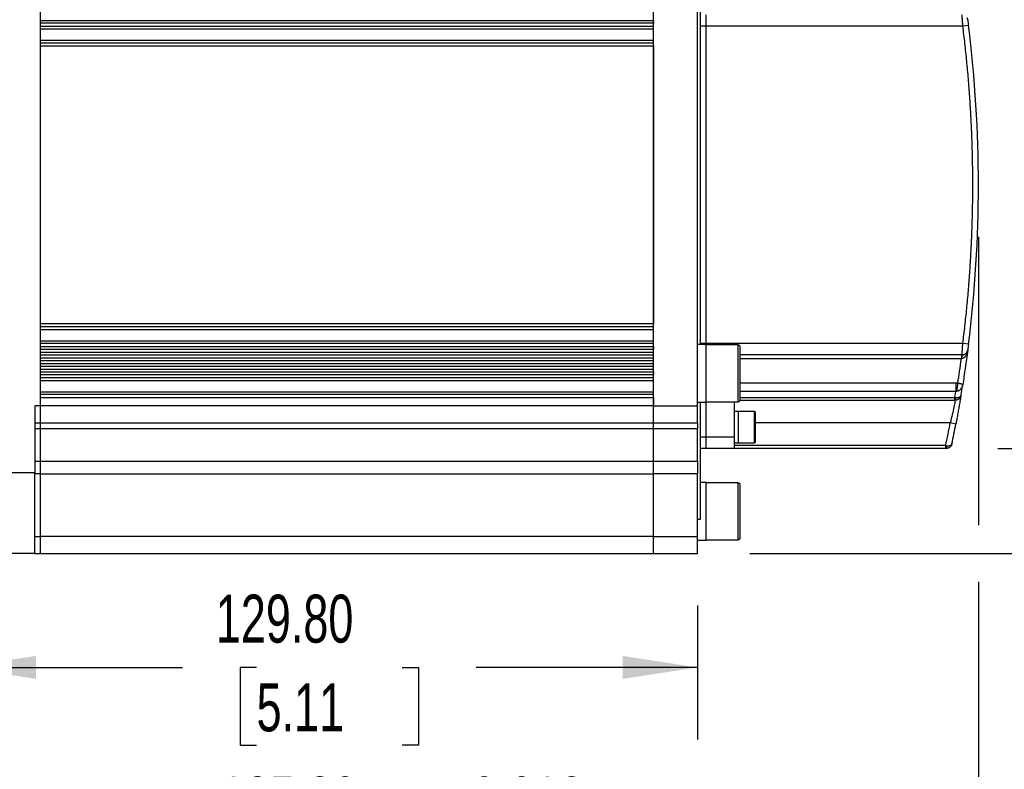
# Model space of a CAD drawing. Header units: millimetres. Extents: x 0 to 1118, y 0 to 864.
# Tile 23 of 33: x 777 to 951, y 151 to 283. Entities that reach past the tile are written whole.
import ezdxf

# ---------------------------------------------------------------- set-up
doc = ezdxf.new("R2010")
doc.units = ezdxf.units.MM
doc.header["$LTSCALE"] = 4
doc.layers.add('DIMENSIONS', color=140, linetype='Continuous', lineweight=25)
doc.styles.add('SLDTEXTSTYLE0', font='TXT', dxfattribs={"width": 0.7})
doc.dimstyles.new('SLDDIMSTYLE0', dxfattribs={"dimtxt": 8.632031, "dimasz": 13.208, "dimexe": 0, "dimexo": 0.0625, "dimgap": 2.158008, "dimtad": 0, "dimtih": 1, "dimtoh": 1, "dimrnd": 1e-09, "dimzin": 4, "dimdsep": 46, "dimtxsty": 'SLDTEXTSTYLE0', "dimsah": 1, "dimcen": 0.09, "dimadec": 0, "dimazin": 1, "dimtfac": 1, "dimtmove": 0, "dimatfit": 0, "dimfxl": 0, "dimfrac": 2, "dimtolj": 1, "dimtzin": 12, "dimarcsym": 0})
doc.dimstyles.new('SLDDIMSTYLE10', dxfattribs={"dimtxt": 8.632031, "dimasz": 13.208, "dimexe": 0, "dimexo": 0.0625, "dimgap": 2.158008, "dimtad": 0, "dimtih": 1, "dimtoh": 1, "dimrnd": 1e-09, "dimzin": 4, "dimdsep": 46, "dimtxsty": 'SLDTEXTSTYLE0', "dimsah": 1, "dimcen": 0.09, "dimadec": 0, "dimazin": 1, "dimtol": 1, "dimtp": 0.018, "dimtm": 0.018, "dimtfac": 1, "dimtdec": 3, "dimtofl": 0, "dimtmove": 0, "dimatfit": 3, "dimfxl": 0, "dimfrac": 2, "dimtolj": 1, "dimtzin": 0, "dimarcsym": 0})
doc.dimstyles.new('SLDDIMSTYLE11', dxfattribs={"dimtxt": 8.632031, "dimasz": 13.208, "dimexe": 0, "dimexo": 0.0625, "dimgap": 2.158008, "dimtad": 0, "dimtih": 1, "dimtoh": 1, "dimrnd": 1e-09, "dimzin": 12, "dimdsep": 46, "dimtxsty": 'SLDTEXTSTYLE0', "dimsah": 1, "dimcen": 0.09, "dimadec": 0, "dimazin": 3, "dimtfac": 1, "dimtofl": 0, "dimtmove": 0, "dimatfit": 3, "dimfxl": 0, "dimfrac": 2, "dimtolj": 1, "dimtzin": 12, "dimarcsym": 0})
doc.dimstyles.new('SLDDIMSTYLE4', dxfattribs={"dimtxt": 8.632031, "dimasz": 13.208, "dimexe": 0, "dimexo": 0.0625, "dimgap": 2.158008, "dimtad": 0, "dimtih": 1, "dimtoh": 1, "dimrnd": 1e-09, "dimzin": 4, "dimdsep": 46, "dimtxsty": 'SLDTEXTSTYLE0', "dimsah": 1, "dimcen": 0.09, "dimadec": 0, "dimazin": 1, "dimtfac": 1, "dimtofl": 0, "dimtmove": 0, "dimatfit": 3, "dimfxl": 0, "dimfrac": 2, "dimtolj": 1, "dimtzin": 12, "dimarcsym": 0})

# ---------------------------------------------------------------- blocks, each defined once
blk = doc.blocks.new('_D_10')
at = {"layer": 'DIMENSIONS'}
for p, q in [((946.03, 245.03), (946.03, 194.23)), ((760.73, 191.03), (760.73, 124.27)), ((946.03, 184.23), (946.03, 124.27)), ((760.73, 136.97), (806.44, 136.97)), ((823.11, 136.97), (820.21, 136.97)), ((820.21, 136.97), (820.21, 123.25)), ((883.65, 136.97), (886.54, 136.97)), ((886.54, 136.97), (886.54, 123.25)), ((946.03, 136.97), (900.32, 136.97)), ((820.21, 123.25), (823.11, 123.25)), ((886.54, 123.25), (883.65, 123.25))]:
    blk.add_line(p, q, dxfattribs=at)
for points in [[(760.73, 136.97), (773.94, 134.94), (773.94, 139)], [(946.03, 136.97), (932.82, 139), (932.82, 134.94)]]:
    blk.add_solid(points, dxfattribs=at)
at = {"layer": 'DIMENSIONS', "char_height": 8.467, "attachment_point": 1, "style": 'SLDTEXTSTYLE0'}
for s, insert in [('185.30', (812.34, 149.82)), ('±0.018', (852.35, 149.82)), ('7.30', (823.11, 134.17)), ('±0.00', (848.76, 134.17))]:
    blk.add_mtext(s, dxfattribs=dict(at, insert=insert))
blk = doc.blocks.new('_D_11')
at = {"layer": 'DIMENSIONS'}
for p, q in [((708.73, 276.93), (708.73, 357.27)), ((733.73, 276.93), (733.73, 357.27)), ((708.73, 344.57), (683.33, 344.57)), ((733.73, 344.57), (758.08, 344.57)), ((769.78, 344.57), (766.88, 344.57)), ((766.88, 344.57), (766.88, 330.85)), ((795.43, 344.57), (798.33, 344.57)), ((798.33, 344.57), (798.33, 330.85)), ((766.88, 330.85), (769.78, 330.85)), ((798.33, 330.85), (795.43, 330.85))]:
    blk.add_line(p, q, dxfattribs=at)
for points in [[(708.73, 344.57), (695.52, 346.6), (695.52, 342.54)], [(733.73, 344.57), (746.94, 342.54), (746.94, 346.6)]]:
    blk.add_solid(points, dxfattribs=at)
at = {"layer": 'DIMENSIONS', "char_height": 8.467, "attachment_point": 1, "style": 'SLDTEXTSTYLE0'}
for s, insert in [('25.00', (766.19, 357.42)), ('0.98', (769.78, 341.77))]:
    blk.add_mtext(s, dxfattribs=dict(at, insert=insert))
blk = doc.blocks.new('_D_12')
at = {"layer": 'DIMENSIONS'}
for p, q in [((890.53, 365.28), (1004.76, 365.28)), ((992.06, 365.28), (992.06, 292.91)), ((979.24, 277.26), (976.34, 277.26)), ((976.34, 277.26), (976.34, 263.54)), ((1004.89, 277.26), (1007.79, 277.26)), ((1007.79, 277.26), (1007.79, 263.54)), ((976.34, 263.54), (979.24, 263.54)), ((1007.79, 263.54), (1004.89, 263.54)), ((992.06, 189.23), (992.06, 261.61)), ((905.73, 189.23), (1004.76, 189.23))]:
    blk.add_line(p, q, dxfattribs=at)
for points in [[(992.06, 365.28), (990.03, 352.07), (994.1, 352.07)], [(992.06, 189.23), (994.1, 202.44), (990.03, 202.44)]]:
    blk.add_solid(points, dxfattribs=at)
at = {"layer": 'DIMENSIONS', "char_height": 8.467, "attachment_point": 1, "style": 'SLDTEXTSTYLE0'}
for s, insert in [('176.05', (972.06, 290.1)), ('6.93', (979.24, 274.45))]:
    blk.add_mtext(s, dxfattribs=dict(at, insert=insert))
blk = doc.blocks.new('_D_13')
at = {"layer": 'DIMENSIONS'}
for p, q in [((966.11, 207.73), (966.11, 233.13)), ((949.45, 207.73), (978.81, 207.73)), ((905.73, 189.23), (978.81, 189.23)), ((966.11, 169.11), (966.11, 189.23)), ((991.51, 169.11), (966.11, 169.11)), ((1007.07, 169.11), (1004.17, 169.11)), ((1004.17, 169.11), (1004.17, 155.39)), ((1032.72, 169.11), (1035.62, 169.11)), ((1035.62, 169.11), (1035.62, 155.39)), ((1004.17, 155.39), (1007.07, 155.39)), ((1035.62, 155.39), (1032.72, 155.39))]:
    blk.add_line(p, q, dxfattribs=at)
for points in [[(966.11, 207.73), (968.15, 220.94), (964.08, 220.94)], [(966.11, 189.23), (964.08, 176.02), (968.15, 176.02)]]:
    blk.add_solid(points, dxfattribs=at)
at = {"layer": 'DIMENSIONS', "char_height": 8.467, "attachment_point": 1, "style": 'SLDTEXTSTYLE0'}
for s, insert in [('18.50', (1003.48, 181.95)), ('0.73', (1007.07, 166.3))]:
    blk.add_mtext(s, dxfattribs=dict(at, insert=insert))
blk = doc.blocks.new('_D_15')
at = {"layer": 'DIMENSIONS'}
for p, q in [((760.73, 191.03), (760.73, 156.41)), ((766.73, 181.03), (766.73, 156.41)), ((702.07, 169.11), (699.17, 169.11)), ((699.17, 169.11), (699.17, 155.39)), ((727.72, 169.11), (730.62, 169.11)), ((730.62, 169.11), (730.62, 155.39)), ((760.73, 169.11), (739.41, 169.11)), ((766.73, 169.11), (792.13, 169.11)), ((699.17, 155.39), (702.07, 155.39)), ((730.62, 155.39), (727.72, 155.39))]:
    blk.add_line(p, q, dxfattribs=at)
for points in [[(760.73, 169.11), (747.52, 171.14), (747.52, 167.08)], [(766.73, 169.11), (779.94, 167.08), (779.94, 171.14)]]:
    blk.add_solid(points, dxfattribs=at)
at = {"layer": 'DIMENSIONS', "char_height": 8.467, "attachment_point": 1, "style": 'SLDTEXTSTYLE0'}
for s, insert in [('6.00', (702.07, 181.95)), ('0.24', (702.07, 166.3))]:
    blk.add_mtext(s, dxfattribs=dict(at, insert=insert))
blk = doc.blocks.new('_D_16')
at = {"layer": 'DIMENSIONS'}
for p, q in [((766.73, 181.03), (766.73, 156.41)), ((896.53, 180.03), (896.53, 156.41)), ((766.73, 169.11), (805.72, 169.11)), ((818.8, 169.11), (815.9, 169.11)), ((815.9, 169.11), (815.9, 155.39)), ((844.45, 169.11), (847.35, 169.11)), ((847.35, 169.11), (847.35, 155.39)), ((896.53, 169.11), (857.53, 169.11)), ((815.9, 155.39), (818.8, 155.39)), ((847.35, 155.39), (844.45, 155.39))]:
    blk.add_line(p, q, dxfattribs=at)
for points in [[(766.73, 169.11), (779.94, 167.08), (779.94, 171.14)], [(896.53, 169.11), (883.32, 171.14), (883.32, 167.08)]]:
    blk.add_solid(points, dxfattribs=at)
at = {"layer": 'DIMENSIONS', "char_height": 8.467, "attachment_point": 1, "style": 'SLDTEXTSTYLE0'}
for s, insert in [('129.80', (811.62, 181.95)), ('5.11', (818.8, 166.3))]:
    blk.add_mtext(s, dxfattribs=dict(at, insert=insert))

msp = doc.modelspace()

# ---------------------------------------------------------------- linework, layer by layer
for p, q in [((897.027, 226.082), (897.027, 306.722)), ((780.727, 215.232), (780.727, 293.232)), ((888.727, 215.232), (888.727, 293.232)), ((896.527, 215.232), (896.527, 293.232)), ((780.727, 283.232), (888.727, 283.232)), ((780.727, 282.732), (780.727, 283.232)), ((888.727, 283.232), (888.727, 282.732)), ((898.027, 282.232), (898.027, 284.232)), ((888.727, 282.732), (780.727, 282.732)), ((780.727, 282.232), (888.727, 282.232)), ((780.727, 281.732), (888.727, 281.732)), ((898.027, 282.232), (897.027, 282.232)), ((898.027, 226.232), (898.027, 282.232)), ((943.271, 282.232), (898.027, 282.232)), ((944.263, 282.357), (943.271, 282.232)), ((780.727, 279.732), (888.727, 279.732)), ((888.727, 279.232), (780.727, 279.232)), ((780.727, 229.732), (780.727, 278.732)), ((780.727, 278.732), (888.727, 278.732)), ((888.727, 278.732), (888.727, 229.732)), ((888.727, 229.732), (780.727, 229.732)), ((780.727, 229.232), (888.727, 229.232)), ((780.727, 228.732), (888.727, 228.732)), ((780.727, 226.732), (888.727, 226.732)), ((888.727, 226.232), (780.727, 226.232)), ((780.727, 225.732), (888.727, 225.732)), ((780.727, 225.232), (780.727, 225.732)), ((888.727, 225.732), (888.727, 225.232)), ((898.027, 226.082), (896.527, 226.082)), ((898.027, 226.232), (897.027, 226.232)), ((898.027, 226.082), (898.027, 226.232)), ((943.271, 226.232), (898.027, 226.232)), ((898.027, 215.882), (898.027, 226.082)), ((903.694, 225.982), (898.027, 225.982)), ((903.694, 220.982), (903.694, 225.982)), ((904.027, 216.315), (904.027, 225.648)), ((944.263, 226.107), (943.271, 226.232)), ((780.727, 225.232), (888.727, 225.232)), ((780.727, 224.732), (888.727, 224.732)), ((780.727, 224.232), (888.727, 224.232)), ((943.142, 224.232), (904.027, 224.232)), ((943.007, 224.232), (943.007, 223.551)), ((943.142, 224.232), (943.147, 224.305)), ((780.727, 223.732), (888.727, 223.732)), ((780.727, 223.232), (888.727, 223.232)), ((780.727, 222.732), (888.727, 222.732)), ((780.727, 222.232), (888.727, 222.232)), ((943.007, 223.551), (904.027, 223.551)), ((780.727, 221.732), (888.727, 221.732)), ((780.727, 221.232), (888.727, 221.232)), ((780.727, 220.732), (780.727, 221.232)), ((888.727, 220.732), (780.727, 220.732)), ((888.727, 221.232), (888.727, 220.732)), ((903.694, 215.982), (903.694, 220.982)), ((780.727, 220.232), (888.727, 220.232)), ((780.727, 219.732), (888.727, 219.732)), ((904.027, 219.29), (942.043, 219.29)), ((942.043, 219.29), (942.043, 217.787)), ((780.727, 217.732), (888.727, 217.732)), ((888.727, 217.232), (780.727, 217.232)), ((942.043, 217.787), (904.027, 217.787)), ((941.866, 216.732), (942.043, 217.787)), ((780.727, 215.232), (779.727, 215.232)), ((779.727, 215.232), (779.727, 203.426)), ((780.727, 216.732), (888.727, 216.732)), ((780.727, 215.232), (780.727, 216.732)), ((780.727, 212.232), (780.727, 215.232)), ((888.727, 215.232), (780.727, 215.232)), ((888.727, 216.732), (888.727, 215.232)), ((888.727, 215.232), (896.527, 215.232)), ((888.727, 212.232), (888.727, 215.232)), ((896.527, 215.882), (898.027, 215.882)), ((896.527, 212.232), (896.527, 215.232)), ((897.027, 195.232), (897.027, 215.882)), ((898.027, 215.982), (903.694, 215.982)), ((898.027, 209.732), (898.027, 215.882)), ((903.027, 209.732), (903.027, 215.982)), ((904.017, 216.232), (941.866, 216.232)), ((904.027, 216.732), (941.866, 216.732)), ((941.866, 216.232), (941.866, 216.732)), ((903.727, 214.232), (903.027, 214.232)), ((906.544, 214.232), (903.727, 214.232)), ((903.727, 208.732), (903.727, 214.232)), ((903.727, 211.482), (903.727, 214.232)), ((906.544, 211.482), (906.544, 214.232)), ((906.727, 208.915), (906.727, 214.048)), ((779.727, 212.232), (780.727, 212.232)), ((780.727, 211.217), (780.727, 212.232)), ((780.727, 212.232), (888.727, 212.232)), ((888.727, 212.232), (896.527, 212.232)), ((888.727, 211.217), (888.727, 212.232)), ((896.527, 212.232), (896.527, 211.217)), ((941.055, 212.232), (906.727, 212.232)), ((942.037, 212.044), (941.055, 212.232)), ((780.727, 211.217), (779.727, 211.217)), ((780.727, 205.501), (780.727, 211.217)), ((888.727, 211.217), (780.727, 211.217)), ((896.527, 211.217), (888.727, 211.217)), ((888.727, 205.501), (888.727, 211.217)), ((896.527, 205.501), (896.527, 211.217)), ((903.727, 208.732), (903.727, 211.482)), ((906.544, 208.732), (906.544, 211.482)), ((898.027, 209.732), (897.027, 209.732)), ((898.027, 207.732), (898.027, 209.732)), ((903.027, 209.732), (898.027, 209.732)), ((903.027, 207.732), (903.027, 209.732)), ((903.027, 208.732), (903.727, 208.732)), ((940.253, 208.232), (903.027, 208.232)), ((903.727, 208.732), (906.544, 208.732)), ((940.253, 207.732), (940.253, 208.232)), ((898.027, 207.732), (897.027, 207.732)), ((903.027, 207.732), (898.027, 207.732)), ((940.253, 207.732), (903.027, 207.732)), ((779.727, 205.501), (780.727, 205.501)), ((780.727, 203.251), (780.727, 205.501)), ((780.727, 205.501), (888.727, 205.501)), ((888.727, 205.501), (896.527, 205.501)), ((888.727, 203.251), (888.727, 205.501)), ((896.527, 205.501), (896.527, 203.251)), ((779.727, 203.426), (767.727, 203.426)), ((779.727, 189.232), (779.727, 203.426)), ((780.727, 203.251), (779.727, 203.251)), ((780.727, 192.232), (780.727, 203.251)), ((780.727, 203.251), (888.727, 203.251)), ((896.527, 203.251), (888.727, 203.251)), ((888.727, 192.232), (888.727, 203.251)), ((896.527, 192.232), (896.527, 203.251)), ((898.027, 201.741), (897.027, 201.741)), ((898.027, 191.541), (898.027, 201.741)), ((903.694, 201.641), (898.027, 201.641)), ((903.694, 196.641), (903.694, 201.641)), ((904.027, 191.974), (904.027, 201.308)), ((903.694, 191.641), (903.694, 196.641)), ((896.527, 195.232), (897.027, 195.232)), ((779.727, 192.232), (780.727, 192.232)), ((780.727, 189.232), (780.727, 192.232)), ((888.727, 192.232), (780.727, 192.232)), ((888.727, 192.232), (896.527, 192.232)), ((888.727, 189.232), (888.727, 192.232)), ((896.527, 189.232), (896.527, 192.232)), ((896.527, 191.541), (898.027, 191.541)), ((898.027, 191.641), (903.694, 191.641)), ((779.727, 189.232), (767.727, 189.232)), ((779.727, 189.232), (780.727, 189.232)), ((780.727, 189.232), (888.727, 189.232)), ((888.727, 189.232), (896.527, 189.232))]:
    msp.add_line(p, q)
for centre, radius, start, end in [((943.142, 283.232), 1, 7.43864, 28.28873), ((721.027, 254.232), 225, 352.81924, 7.18076), ((903.694, 225.648), 0.333, 360, 90), ((944.914, 223.653), 1.864, 161.90253, 182.95885), ((943.142, 225.232), 1, 270, 295.226), ((943.142, 225.232), 1, 331.70627, 352.56136), ((954.208, 216.636), 12.099, 167.41575, 174.44636), ((721.027, 254.232), 225, 350.49239, 350.99499), ((903.694, 216.315), 0.333, 270, 0), ((941.236, 216.602), 0.804, 332.58757, 8.27113), ((906.544, 214.048), 0.183, 0, 90), ((721.027, 254.232), 225, 348.28024, 349.19308), ((906.544, 208.915), 0.183, 270, 0), ((939.791, 208.1), 0.675, 326.97708, 9.45823), ((903.694, 201.308), 0.333, 0, 90), ((903.694, 191.974), 0.333, 270, 0)]:
    msp.add_arc(centre, radius, start, end)
at = {"color": 179, "linetype": 'Continuous', "lineweight": 18}
msp.add_arc((721.027, 254.232), 225, 352.81924, 7.18076, dxfattribs=at)
for points, knots in [([(943.271, 282.232), (943.268, 282.278), (943.262, 282.37), (943.254, 282.504), (943.246, 282.631), (943.238, 282.753), (943.231, 282.867), (943.224, 282.975), (943.218, 283.075), (943.212, 283.169), (943.206, 283.256), (943.201, 283.336), (943.196, 283.41), (943.191, 283.477), (943.187, 283.538), (943.184, 283.594), (943.177, 283.694), (943.169, 283.829), (943.159, 283.978), (943.152, 284.093), (943.146, 284.173), (943.143, 284.223), (943.142, 284.229), (943.142, 284.232)], [0, 0, 0, 0, 0.0444863, 0.0873784, 0.1286762, 0.1683797, 0.2064889, 0.2430037, 0.2779241, 0.3112501, 0.3429816, 0.3731187, 0.4016613, 0.4286094, 0.4539631, 0.4777224, 0.4998874, 0.5874726, 0.6733586, 0.7575497, 0.8400504, 0.9208654, 1, 1, 1, 1]), ([(944.134, 283.361), (944.134, 283.361), (944.148, 283.251), (944.184, 282.972), (944.199, 282.861), (944.23, 282.618), (944.246, 282.488), (944.263, 282.357)], [0, 0, 0, 0, 0.5, 0.5, 0.75, 0.75, 1, 1, 1, 1]), ([(945.027, 254.232), (945.026, 254.752), (945.024, 255.793), (945.007, 257.354), (944.98, 258.914), (944.942, 260.473), (944.894, 262.032), (944.834, 263.59), (944.764, 265.147), (944.682, 266.704), (944.59, 268.259), (944.487, 269.815), (944.373, 271.369), (944.248, 272.923), (944.113, 274.476), (943.966, 276.029), (943.809, 277.581), (943.641, 279.132), (943.463, 280.682), (943.335, 281.715), (943.271, 282.232)], [0, 0, 0, 0, 0.0556167, 0.1112118, 0.166788, 0.2223481, 0.2778946, 0.3334304, 0.3889581, 0.4444804, 0.5, 0.5555196, 0.6110419, 0.6665696, 0.7221054, 0.7776519, 0.833212, 0.8887882, 0.9443833, 1, 1, 1, 1]), ([(943.271, 226.232), (943.335, 226.748), (943.463, 227.781), (943.641, 229.332), (943.809, 230.883), (943.966, 232.435), (944.113, 233.987), (944.248, 235.54), (944.373, 237.094), (944.487, 238.649), (944.59, 240.204), (944.682, 241.76), (944.764, 243.317), (944.834, 244.874), (944.894, 246.432), (944.942, 247.991), (944.98, 249.55), (945.007, 251.11), (945.024, 252.671), (945.026, 253.711), (945.027, 254.232)], [0, 0, 0, 0, 0.0556167, 0.1112118, 0.166788, 0.2223481, 0.2778946, 0.3334304, 0.3889581, 0.4444804, 0.5, 0.5555196, 0.6110419, 0.6665696, 0.7221054, 0.7776519, 0.833212, 0.8887882, 0.9443833, 1, 1, 1, 1]), ([(943.147, 224.305), (943.148, 224.321), (943.15, 224.354), (943.163, 224.554), (943.183, 224.855), (943.21, 225.265), (943.241, 225.757), (943.26, 226.066), (943.271, 226.232)], [0, 0, 0, 0, 0.1340483, 0.2791121, 0.4285252, 0.6627002, 0.8185756, 1, 1, 1, 1]), ([(944.263, 226.107), (944.23, 225.843), (944.196, 225.583), (944.16, 225.305), (944.151, 225.23), (944.137, 225.129), (944.134, 225.102), (944.134, 225.102)], [0, 0, 0, 0, 0.5, 0.5, 0.75, 0.75, 1, 1, 1, 1]), ([(944.046, 224.733), (944.033, 224.666), (943.981, 224.422), (943.788, 224.054), (943.513, 223.743), (943.253, 223.592), (943.118, 223.568), (943.053, 223.557)], [0, 0, 0, 0, 0.1252445, 0.4577247, 0.7495915, 0.8794636, 1, 1, 1, 1]), ([(943.145, 224.271), (943.23, 224.27), (943.405, 224.27), (943.657, 224.368), (943.881, 224.534), (943.981, 224.693), (944.03, 224.772)], [0, 0, 0, 0, 0.241074, 0.4937547, 0.7498167, 1, 1, 1, 1]), ([(944.134, 225.102), (943.99, 224.002), (943.843, 222.938), (943.547, 220.896), (943.399, 219.929), (943.254, 219.015)], [0, 0, 0, 0, 0.5, 0.5, 1, 1, 1, 1]), ([(942.043, 219.29), (942.103, 219.289), (942.222, 219.287), (942.341, 219.277), (942.4, 219.272)], [0, 0, 0, 0, 0.5015317, 1, 1, 1, 1]), ([(943.254, 219.015), (943.247, 218.974), (943.233, 218.896), (943.205, 218.789), (943.176, 218.697), (943.107, 218.512), (942.991, 218.297), (942.8, 218.081), (942.65, 217.962), (942.514, 217.887), (942.399, 217.842), (942.283, 217.813), (942.204, 217.809), (942.166, 217.807)], [0, 0, 0, 0, 0.0755411, 0.1424474, 0.2007199, 0.2503614, 0.4997424, 0.6334395, 0.7491278, 0.818624, 0.8830538, 0.9431953, 1, 1, 1, 1]), ([(942.4, 219.272), (942.424, 219.267), (942.473, 219.258), (942.545, 219.245), (942.617, 219.23), (942.687, 219.215), (942.756, 219.201), (942.852, 219.178), (942.97, 219.148), (943.078, 219.116), (943.163, 219.084), (943.219, 219.058), (943.245, 219.038), (943.254, 219.024), (943.254, 219.017), (943.254, 219.015)], [0, 0, 0, 0, 0.0373452, 0.0762544, 0.1169232, 0.1595091, 0.2041368, 0.2509046, 0.3654964, 0.5001475, 0.6111851, 0.749778, 0.8746741, 0.9444993, 1, 1, 1, 1]), ([(942.937, 217.067), (942.92, 216.965), (942.887, 216.867), (942.792, 216.681), (942.727, 216.592), (942.565, 216.435), (942.466, 216.365), (942.231, 216.264), (942.095, 216.232), (941.951, 216.232)], [0, 0, 0, 0, 0.25, 0.25, 0.5, 0.5, 0.75, 0.75, 1, 1, 1, 1]), ([(942.032, 216.718), (942.064, 216.716), (942.129, 216.711), (942.225, 216.711), (942.32, 216.716), (942.413, 216.726), (942.503, 216.742), (942.588, 216.764), (942.68, 216.796), (942.776, 216.844), (942.827, 216.889), (942.854, 216.912)], [0, 0, 0, 0, 0.0870087, 0.1764754, 0.2685914, 0.363532, 0.4614581, 0.5625165, 0.6668409, 0.8226466, 1, 1, 1, 1]), ([(942.937, 217.067), (942.937, 217.066), (942.936, 217.064), (942.934, 217.052), (942.931, 217.032), (942.926, 217.004), (942.917, 216.951), (942.901, 216.853), (942.872, 216.683), (942.836, 216.468), (942.777, 216.125), (942.686, 215.596), (942.573, 214.956), (942.473, 214.393), (942.392, 213.95), (942.308, 213.489), (942.23, 213.067), (942.16, 212.692), (942.099, 212.369), (942.058, 212.153), (942.037, 212.044)], [0, 0, 0, 0, 0.0251761, 0.0502972, 0.0754048, 0.1005405, 0.1257458, 0.1881518, 0.2506606, 0.3131931, 0.3758488, 0.5002356, 0.6253723, 0.6875827, 0.749925, 0.8124619, 0.8751073, 0.9167397, 0.9583148, 1, 1, 1, 1]), ([(942.166, 217.807), (942.146, 217.806), (942.104, 217.803), (942.063, 217.792), (942.043, 217.787)], [0, 0, 0, 0, 0.4877436, 1, 1, 1, 1]), ([(942.854, 216.912), (942.865, 216.925), (942.891, 216.953), (942.921, 217.004), (942.931, 217.045), (942.937, 217.067)], [0, 0, 0, 0, 0.2622774, 0.5956174, 1, 1, 1, 1]), ([(941.921, 216.093), (941.913, 216.058), (941.899, 215.988), (941.81, 215.57), (941.667, 214.903), (941.418, 213.778), (941.176, 212.747), (941.055, 212.232)], [0, 0, 0, 0, 0.1480983, 0.2909636, 0.4369244, 0.7183085, 1, 1, 1, 1]), ([(941.337, 208.529), (941.329, 208.495), (941.314, 208.434), (941.283, 208.35), (941.251, 208.281), (941.201, 208.19), (941.125, 208.083), (941.002, 207.961), (940.859, 207.86), (940.695, 207.785), (940.527, 207.74), (940.413, 207.734), (940.358, 207.732)], [0, 0, 0, 0, 0.0783037, 0.1463048, 0.204002, 0.2513951, 0.3835293, 0.5004543, 0.6357707, 0.7637629, 0.8849636, 1, 1, 1, 1]), ([(940.458, 208.211), (940.488, 208.208), (940.551, 208.203), (940.643, 208.201), (940.734, 208.203), (940.824, 208.211), (940.91, 208.225), (940.993, 208.244), (941.082, 208.273), (941.175, 208.317), (941.225, 208.359), (941.251, 208.381)], [0, 0, 0, 0, 0.0868353, 0.1762405, 0.2683894, 0.3634415, 0.4615423, 0.5628244, 0.6674085, 0.8239335, 1, 1, 1, 1]), ([(941.251, 208.381), (941.263, 208.393), (941.288, 208.419), (941.319, 208.468), (941.331, 208.507), (941.337, 208.529)], [0, 0, 0, 0, 0.2587483, 0.5920896, 1, 1, 1, 1]), ([(940.358, 207.732), (940.34, 207.732), (940.306, 207.732), (940.271, 207.732), (940.253, 207.732)], [0, 0, 0, 0, 0.4998868, 1, 1, 1, 1])]:
    msp.add_open_spline(points, degree=3, knots=knots)
for points in [[(942.4, 219.272), (942.602, 220.603), (942.804, 222.034), (943.007, 223.551)], [(943.053, 223.557), (943.037, 223.555), (943.022, 223.553), (943.007, 223.551)], [(941.866, 216.732), (941.922, 216.727), (941.978, 216.722), (942.032, 216.718)], [(941.951, 216.232), (941.923, 216.232), (941.894, 216.232), (941.866, 216.232)], [(940.253, 208.232), (940.537, 209.585), (940.795, 210.873), (941.055, 212.232)], [(940.253, 208.232), (940.322, 208.225), (940.39, 208.218), (940.458, 208.211)]]:
    msp.add_open_spline(points, degree=3)

# ---------------------------------------------------------------- dimensions: what is measured, and where the dimension line sits
at = {"layer": 'DIMENSIONS'}
for base, p1, dimstyle, picture, middle in [((992.065, 189.232), (881.327, 365.282), 'SLDDIMSTYLE11', '_D_12', (992.065, 277.257)), ((966.114, 189.232), (940.253, 207.732), 'SLDDIMSTYLE0', '_D_13', (966.114, 169.107))]:
    dim = msp.add_linear_dim(base=base, p1=p1, p2=(896.527, 189.232), angle=90, dimstyle=dimstyle, dxfattribs=at)
    dim.commit()
    dim.dimension.update_dxf_attribs({"geometry": picture, "text_midpoint": middle, "dimtype": 160})
for base, p1, p2, dimstyle, picture, middle in [((708.727, 344.573), (733.727, 267.732), (708.727, 267.732), 'SLDDIMSTYLE0', '_D_11', (782.602, 344.573)), ((760.727, 136.971), (946.027, 254.232), (760.727, 200.232), 'SLDDIMSTYLE10', '_D_10', (853.377, 136.971)), ((760.727, 169.107), (766.727, 190.232), (760.727, 200.232), 'SLDDIMSTYLE0', '_D_15', (714.894, 169.107)), ((896.527, 169.107), (766.727, 190.232), (896.527, 189.232), 'SLDDIMSTYLE4', '_D_16', (831.627, 169.107))]:
    dim = msp.add_linear_dim(base=base, p1=p1, p2=p2, dimstyle=dimstyle, dxfattribs=at)
    dim.commit()
    dim.dimension.update_dxf_attribs({"geometry": picture, "text_midpoint": middle, "dimtype": 160})

doc.saveas('drawing.dxf')
